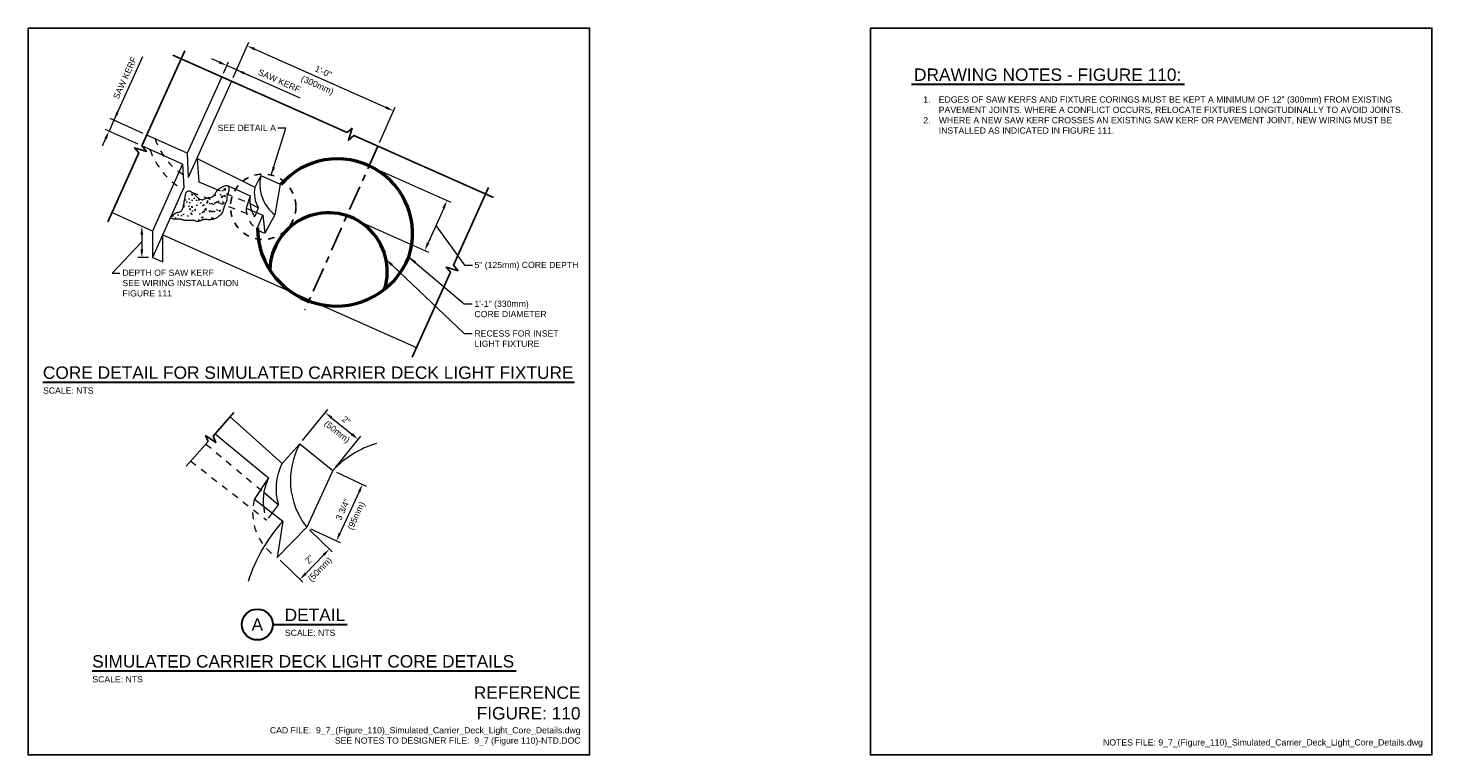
# Model space of a CAD drawing. Header units: inches. Extents: x 0 to 21.3, y 0 to 11.
import ezdxf
from ezdxf.enums import TextEntityAlignment as Align

# ---------------------------------------------------------------- set-up
doc = ezdxf.new("R2010")
doc.units = ezdxf.units.IN
doc.header["$LTSCALE"] = 0.5
doc.header["$MEASUREMENT"] = 0
doc.header["$PDSIZE"] = 2
doc.linetypes.add('CENTER2', pattern=[1.125, 0.75, -0.125, 0.125, -0.125])
doc.linetypes.add('HIDDEN2', pattern=[0.1875, 0.125, -0.0625])
doc.layers.get('0').update_dxf_attribs({"linetype": 'CONTINUOUS', "lineweight": 35})
doc.layers.get('DEFPOINTS').update_dxf_attribs({"linetype": 'CONTINUOUS', "lineweight": 35})
for name, color, linetype, lineweight in [('C-PVMT-CONC', 8, 'CONTINUOUS', 18), ('E-AFLD-LITE-RUNW', 203, 'CONTINUOUS', 50), ('G-ANNO-PATT', 8, 'CONTINUOUS', 18), ('G-ANNO-RDME', 5, 'CONTINUOUS', 18)]:
    doc.layers.add(name, color=color, linetype=linetype, lineweight=lineweight)
for name, color, linetype in [('E-DETL-GRPH', 7, 'CONTINUOUS'), ('G-ANNO-DIMS', 7, 'CONTINUOUS'), ('G-ANNO-SYMB', 6, 'CONTINUOUS'), ('G-ANNO-TEXT', 7, 'CONTINUOUS'), ('G-ANNO-TEXT @ 1', 7, 'CONTINUOUS'), ('G-ANNO-TTLB', 7, 'CONTINUOUS')]:
    doc.layers.add(name, color=color, linetype=linetype)
doc.styles.add('00-E-TITLE-1_1', font='arial.ttf', dxfattribs={"height": 0.1875})
doc.styles.add('01-E-BLDG-1_1', font='arial.ttf', dxfattribs={"height": 0.09375})
doc.styles.add('ARIAL', font='arial.ttf')
doc.dimstyles.new('01-E-BLDG-1_1', dxfattribs={"dimtxt": 0.09375, "dimasz": 0.125, "dimexe": 0.0625, "dimexo": 0.0625, "dimgap": 0.0625, "dimtad": 1, "dimdec": 4, "dimzin": 3, "dimdsep": 46, "dimlunit": 4, "dimtxsty": '01-E-BLDG-1_1', "dimcen": 0.0625, "dimclrd": 1, "dimclre": 1, "dimclrt": 256, "dimazin": 0, "dimtfac": 1, "dimtdec": 4, "dimtmove": 1, "dimatfit": 3, "dimfxl": 1, "dimfrac": 2, "dimtolj": 1, "dimtzin": 3, "dimlwd": 0, "dimlwe": 0, "dimarcsym": 0})

# ---------------------------------------------------------------- blocks, each defined once
blk = doc.blocks.new('*U4')
at = {"color": 0, "linetype": 'Continuous', "lineweight": 30}
blk.add_line((0.234, 0), (1.361, 0), dxfattribs=at)
blk.add_circle((0, 0), 0.234, dxfattribs=at)
at = {"color": 0, "style": 'ARIAL', "flags": 4}
blk.add_attdef('TITLE', text='', height=0.188, dxfattribs=at).set_placement((0.413, -0.004), align=Align.BOTTOM_LEFT)
blk.add_attdef('ID', text='', height=0.188, dxfattribs=at).set_placement((0, 0), align=Align.MIDDLE_CENTER)
blk.add_attdef('SCALE', text='', height=0.0703, dxfattribs=at).set_placement((0.417, -0.079), align=Align.TOP_LEFT)
blk = doc.blocks.new('BREAK')
at = {"color": 0, "linetype": 'Continuous', "flags": 128}
blk.add_lwpolyline([(0, 0), (0.046625, 0.097375), (0.069125, -0.090125), (0.112375, 0)], dxfattribs=at)
blk = doc.blocks.new('*D5')
at = {"layer": 'DEFPOINTS', "color": 0, "transparency": 16777216}
for p in [(4.114, 4.708), (4.997, 4.776), (4.613, 4.303)]:
    blk.add_point(p, dxfattribs=at)
at = {"layer": 'G-ANNO-DIMS', "color": 1, "lineweight": 0, "transparency": 16777216}
for p, q in [((4.153, 4.756), (4.537, 5.229)), ((4.595, 5.102), (4.899, 4.855)), ((4.652, 4.352), (5.036, 4.825))]:
    blk.add_line(p, q, dxfattribs=at)
at = {"layer": 'G-ANNO-DIMS', "color": 1, "transparency": 16777216}
for points in [[(4.608, 5.118), (4.582, 5.086), (4.498, 5.181)], [(4.913, 4.871), (4.886, 4.839), (4.997, 4.776)]]:
    blk.add_solid(points, dxfattribs=at)
at = {"layer": 'G-ANNO-DIMS', "transparency": 16777216, "char_height": 0.0938, "attachment_point": 5, "rotation": 320.9505, "style": '01-E-BLDG-1_1'}
for s, insert in [('\\A1;2"', (4.816, 5.063)), ('\\A1;(50mm)', (4.669, 4.882))]:
    blk.add_mtext(s, dxfattribs=dict(at, insert=insert))
blk = doc.blocks.new('*D6')
at = {"layer": 'DEFPOINTS', "color": 0, "transparency": 16777216}
for p in [(4.613, 4.303), (4.217, 3.447), (4.667, 3.239)]:
    blk.add_point(p, dxfattribs=at)
at = {"layer": 'G-ANNO-DIMS', "color": 1, "lineweight": 0, "transparency": 16777216}
for p, q in [((4.669, 4.277), (5.119, 4.069)), ((5.01, 3.982), (4.719, 3.353)), ((4.274, 3.421), (4.724, 3.213))]:
    blk.add_line(p, q, dxfattribs=at)
at = {"layer": 'G-ANNO-DIMS', "color": 1, "transparency": 16777216}
for points in [[(4.991, 3.99), (5.029, 3.973), (5.063, 4.095)], [(4.7, 3.361), (4.738, 3.344), (4.667, 3.239)]]:
    blk.add_solid(points, dxfattribs=at)
at = {"layer": 'G-ANNO-DIMS', "transparency": 16777216, "char_height": 0.0938, "attachment_point": 5, "rotation": 65.1871, "style": '01-E-BLDG-1_1'}
for s, insert in [('\\A1;3 3/4"', (4.764, 3.714)), ('\\A1;(95mm)', (4.977, 3.615))]:
    blk.add_mtext(s, dxfattribs=dict(at, insert=insert))
blk = doc.blocks.new('*D7')
at = {"layer": 'DEFPOINTS', "color": 0, "transparency": 16777216}
for p in [(4.217, 3.447), (3.772, 2.988), (4.115, 2.656)]:
    blk.add_point(p, dxfattribs=at)
at = {"layer": 'G-ANNO-DIMS', "color": 1, "lineweight": 0, "transparency": 16777216}
for p, q in [((4.262, 3.404), (4.604, 3.072)), ((4.472, 3.025), (4.202, 2.746)), ((3.817, 2.945), (4.16, 2.613))]:
    blk.add_line(p, q, dxfattribs=at)
at = {"layer": 'G-ANNO-DIMS', "color": 1, "transparency": 16777216}
for points in [[(4.458, 3.04), (4.487, 3.011), (4.559, 3.115)], [(4.187, 2.761), (4.217, 2.732), (4.115, 2.656)]]:
    blk.add_solid(points, dxfattribs=at)
at = {"layer": 'G-ANNO-DIMS', "transparency": 16777216, "char_height": 0.0938, "attachment_point": 5, "rotation": 45.8977, "style": '01-E-BLDG-1_1'}
for s, insert in [('\\A1;2"', (4.258, 2.962)), ('\\A1;(50mm)', (4.426, 2.799))]:
    blk.add_mtext(s, dxfattribs=dict(at, insert=insert))
blk = doc.blocks.new('*D8')
at = {"layer": 'DEFPOINTS', "color": 0, "transparency": 16777216}
for p in [(3.079, 10.197), (5.532, 9.747), (5.294, 9.212)]:
    blk.add_point(p, dxfattribs=at)
at = {"layer": 'G-ANNO-DIMS', "color": 1, "lineweight": 0, "transparency": 16777216}
for p, q in [((3.104, 10.254), (3.342, 10.788)), ((3.431, 10.681), (5.418, 9.798)), ((5.32, 9.269), (5.557, 9.804))]:
    blk.add_line(p, q, dxfattribs=at)
at = {"layer": 'G-ANNO-DIMS', "color": 1, "transparency": 16777216}
for points in [[(3.439, 10.7), (3.422, 10.662), (3.317, 10.731)], [(5.426, 9.817), (5.409, 9.779), (5.532, 9.747)]]:
    blk.add_solid(points, dxfattribs=at)
at = {"layer": 'G-ANNO-DIMS', "transparency": 16777216, "attachment_point": 5, "rotation": 336.038, "style": '01-E-BLDG-1_1'}
for s, insert, char_height in [('\\A1;1\'-0"', (4.469, 10.34), 0.0938), ('\\A1;(300mm)', (4.374, 10.126), 0.09375)]:
    blk.add_mtext(s, dxfattribs=dict(at, insert=insert, char_height=char_height))
blk = doc.blocks.new('*D9')
at = {"layer": 'DEFPOINTS', "color": 0, "transparency": 16777216}
for p in [(1.562, 8.001), (1.722, 7.527), (1.885, 7.527)]:
    blk.add_point(p, dxfattribs=at)
at = {"layer": 'G-ANNO-DIMS', "color": 1, "lineweight": 0, "transparency": 16777216}
for p, q in [((1.722, 7.876), (1.722, 7.652)), ((1.822, 7.527), (1.659, 7.527))]:
    blk.add_line(p, q, dxfattribs=at)
at = {"layer": 'G-ANNO-DIMS', "color": 1, "transparency": 16777216}
for points in [[(1.701, 7.876), (1.743, 7.876), (1.722, 8.001)], [(1.701, 7.652), (1.743, 7.652), (1.722, 7.527)]]:
    blk.add_solid(points, dxfattribs=at)
blk = doc.blocks.new('*D10')
at = {"layer": 'DEFPOINTS', "color": 0, "transparency": 16777216}
for p in [(5.162, 8.916), (4.825, 8.16), (6.004, 7.634)]:
    blk.add_point(p, dxfattribs=at)
at = {"layer": 'G-ANNO-DIMS', "color": 1, "lineweight": 0, "transparency": 16777216}
for p, q in [((5.22, 8.891), (6.399, 8.365)), ((4.882, 8.135), (6.061, 7.609)), ((6.291, 8.276), (6.055, 7.748))]:
    blk.add_line(p, q, dxfattribs=at)
at = {"layer": 'G-ANNO-DIMS', "color": 1, "transparency": 16777216}
for points in [[(6.272, 8.285), (6.31, 8.268), (6.341, 8.39)], [(6.036, 7.757), (6.074, 7.74), (6.004, 7.634)]]:
    blk.add_solid(points, dxfattribs=at)
blk = doc.blocks.new('*D11')
at = {"layer": 'DEFPOINTS', "color": 0, "transparency": 16777216}
for p in [(1.225, 9.441), (1.797, 9.381), (1.722, 9.217)]:
    blk.add_point(p, dxfattribs=at)
at = {"layer": 'G-ANNO-DIMS', "color": 1, "lineweight": 0, "transparency": 16777216}
for p, q in [((1.732, 10.564), (1.299, 9.605)), ((1.351, 9.719), (1.402, 9.833)), ((1.299, 9.605), (1.225, 9.441)), ((1.299, 9.605), (1.225, 9.441)), ((1.74, 9.407), (1.242, 9.631)), ((1.665, 9.242), (1.168, 9.467)), ((1.174, 9.327), (1.122, 9.213))]:
    blk.add_line(p, q, dxfattribs=at)
at = {"layer": 'G-ANNO-DIMS', "color": 1, "transparency": 16777216}
for points in [[(1.332, 9.728), (1.37, 9.711), (1.299, 9.605)], [(1.155, 9.336), (1.193, 9.318), (1.225, 9.441)]]:
    blk.add_solid(points, dxfattribs=at)
at = {"layer": 'G-ANNO-DIMS', "transparency": 16777216, "insert": (1.467, 10.246), "char_height": 0.09375, "attachment_point": 5, "rotation": 65.7156, "style": '01-E-BLDG-1_1'}
blk.add_mtext('\\A1;SAW KERF', dxfattribs=at)
blk = doc.blocks.new('*D12')
at = {"layer": 'DEFPOINTS', "color": 0, "transparency": 16777216}
for p in [(3.007, 10.433), (2.931, 10.262), (3.079, 10.197)]:
    blk.add_point(p, dxfattribs=at)
at = {"layer": 'G-ANNO-DIMS', "color": 1, "lineweight": 0, "transparency": 16777216}
for p, q in [((2.893, 10.484), (2.779, 10.535)), ((2.957, 10.319), (3.033, 10.491)), ((3.155, 10.368), (3.007, 10.433)), ((3.155, 10.368), (3.007, 10.433)), ((3.104, 10.254), (3.18, 10.425)), ((4.121, 9.939), (3.155, 10.368)), ((3.269, 10.317), (3.384, 10.266))]:
    blk.add_line(p, q, dxfattribs=at)
at = {"layer": 'G-ANNO-DIMS', "color": 1, "transparency": 16777216}
for points in [[(2.902, 10.503), (2.885, 10.465), (3.007, 10.433)], [(3.278, 10.336), (3.261, 10.298), (3.155, 10.368)]]:
    blk.add_solid(points, dxfattribs=at)
at = {"layer": 'G-ANNO-DIMS', "transparency": 16777216, "insert": (3.802, 10.202), "char_height": 0.09375, "attachment_point": 5, "rotation": 336.038, "style": '01-E-BLDG-1_1'}
blk.add_mtext('\\A1;SAW KERF', dxfattribs=at)

msp = doc.modelspace()

# ---------------------------------------------------------------- hatches: boundary and pattern name
at = {"layer": 'G-ANNO-PATT'}
h = msp.add_hatch(dxfattribs=at)
h.set_pattern_fill('AR-CONC', color=256, scale=0.03125, style=0)
h.set_pattern_definition([(50, (-19.39985, -10.4224), (0.2241438, -0.01961), [0.0234375, -0.2578125]), (355, (-19.39985, -10.4224), (-0.0433598, 0.23506), [0.01875, -0.20625]), (100.4514, (-19.38117, -10.42404), (0.1807842, 0.2154499), [0.0199188, -0.2191069]), (46.1842, (-19.39985, -10.3599), (0.3335128, -0.0517247), [0.0351562, -0.3867187]), (96.6356, (-19.37206, -10.3642), (0.292082, 0.304412), [0.0298782, -0.3286603]), (351.1842, (-19.39985, -10.3599), (0.292082, 0.304412), [0.028125, -0.309375]), (21, (-19.3686, -10.37553), (0.1865335, -0.1258184), [0.0234375, -0.2578125]), (326, (-19.3686, -10.37553), (0.076036, 0.2266094), [0.01875, -0.20625]), (71.4514, (-19.35306, -10.38601), (0.2625696, 0.1007908), [0.0199188, -0.2191069]), (37.5, (-19.39985, -10.4224), (0.00379995, 0.10402933), [0, -0.20375, 0, -0.209375, 0, -0.20703125]), (7.5, (-19.39985, -10.4224), (0.08220923, 0.12325366), [0, -0.119375, 0, -0.1990625, 0, -0.07890625]), (327.5, (-19.46954, -10.4224), (0.1668195, -0.0070484), [0, -0.078125, 0, -0.24375, 0, -0.3234375]), (317.5, (-19.50079, -10.4224), (0.1822457, 0.0312828), [0, -0.1015625, 0, -0.161875, 0, -0.2296875])])
h.paths.add_polyline_path([(2.15898, 8.12569), (2.22635, 8.20265), (2.30093, 8.20987), (2.34183, 8.25316), (2.37326, 8.41782), (2.40569, 8.52572), (2.53032, 8.46874), (2.63327, 8.40065), (2.69549, 8.42631), (2.80616, 8.43353), (2.87112, 8.5634), (3.04193, 8.60669), (3.04193, 8.52011), (3.00585, 8.43834), (3.00825, 8.37581), (2.97216, 8.31328), (2.93848, 8.17379), (2.79654, 8.08721), (2.657, 8.10164), (2.56798, 8.05835), (2.49821, 8.08962), (2.38273, 8.07759), (2.2913, 8.10886), (2.19507, 8.09924)])

# ---------------------------------------------------------------- linework, layer by layer
at = {"layer": 'C-PVMT-CONC'}
for p, q in [((2.93128, 10.26219), (2.40898, 9.1046)), ((3.079, 10.19653), (2.42237, 8.74026)), ((2.40898, 9.1046), (1.79664, 9.38104)), ((2.33562, 8.93892), (1.72247, 9.21665)), ((2.33562, 8.93892), (1.88465, 7.92659)), ((2.33562, 8.93892), (2.3578, 8.58649)), ((2.40898, 9.1046), (2.42237, 8.74026)), ((2.55915, 9.02616), (2.5838, 8.67192)), ((2.55915, 9.02616), (3.43417, 8.59119)), ((3.52452, 8.76965), (3.43199, 8.58944)), ((3.52452, 8.76965), (3.81783, 8.63876)), ((2.3578, 8.58649), (1.88465, 7.52739)), ((2.5838, 8.67192), (2.8137, 8.57532)), ((3.01641, 8.61682), (3.36275, 8.45992)), ((3.81783, 8.63876), (3.73748, 8.17417)), ((3.36138, 8.45937), (3.29971, 8.27473)), ((3.35591, 8.34571), (3.48701, 8.28165)), ((1.88465, 7.92659), (1.2679, 8.20916)), ((3.30193, 8.27551), (3.55156, 8.17044)), ((3.48487, 8.28193), (3.45758, 8.211)), ((3.47073, 7.97523), (3.55156, 8.17044)), ((3.55156, 8.17044), (3.58206, 7.89496)), ((3.73748, 8.17417), (3.58206, 7.89496)), ((1.88465, 7.92659), (1.88465, 7.52739)), ((2.04178, 7.46456), (2.04178, 7.87003)), ((2.04178, 7.87003), (5.87758, 6.16528)), ((1.88465, 7.52739), (2.04178, 7.46456)), ((3.06022, 5.11902), (3.84696, 4.4097)), ((2.82947, 4.85903), (3.64105, 4.19306)), ((4.11389, 4.70768), (3.84184, 4.40745)), ((4.11389, 4.70768), (4.61277, 4.30298)), ((4.61277, 4.30298), (4.21704, 3.44706)), ((3.63812, 4.19271), (3.4234, 3.86795)), ((3.42809, 3.86831), (3.85595, 3.5361)), ((3.56871, 3.97597), (3.78882, 3.78435)), ((3.78482, 3.78601), (3.6954, 3.66309)), ((3.85595, 3.5361), (3.77227, 2.98814)), ((4.21704, 3.44706), (3.77227, 2.98814))]:
    msp.add_line(p, q, dxfattribs=at)
at = {"layer": 'C-PVMT-CONC', "linetype": 'HIDDEN2'}
for p, q in [((2.47555, 8.51814), (3.43097, 8.14771)), ((2.8137, 8.57532), (3.33862, 8.35264)), ((3.45758, 8.211), (3.43377, 8.1487)), ((2.69276, 4.70498), (3.5389, 3.99831)), ((2.46255, 4.44558), (3.61122, 3.55461)), ((3.6954, 3.66309), (3.61715, 3.55508))]:
    msp.add_line(p, q, dxfattribs=at)
for centre, radius, start, end in [((2.9592, 9.57168), 1.18903, 200.149986, 237.84053), ((2.88358, 9.6401), 1.01115, 198.22101, 242.862954), ((3.70312, 8.27982), 0.40345, 180.722035, 252.538099), ((3.77956, 8.38921), 0.42409, 200.212204, 214.412664), ((4.20537, 3.66895), 0.80689, 165.722035, 237.538099), ((4.40966, 3.84071), 0.84818, 185.212204, 199.412664)]:
    msp.add_arc(centre, radius, start, end, dxfattribs=at)
at = {"layer": 'C-PVMT-CONC'}
for centre, radius, start, end in [((4.07811, 8.6318), 0.57049, 166.017397, 233.338204), ((3.85148, 8.50562), 0.42779, 168.700176, 211.571786), ((3.73934, 8.38356), 0.38471, 168.660092, 201.767993), ((5.11199, 4.15482), 1.14099, 151.017397, 218.338204), ((5.69174, 3.30406), 1.47038, 106.477285, 137.206237), ((4.60886, 4.02837), 0.85557, 153.700176, 196.571786), ((4.32904, 3.85061), 0.76941, 153.660092, 186.767993), ((5.68742, 1.87186), 2.47467, 137.738801, 162.237679)]:
    msp.add_arc(centre, radius, start, end, dxfattribs=at)
at = {"layer": 'E-AFLD-LITE-RUNW'}
for centre, radius, start, end in [((4.68424, 7.88701), 1.13513, 341.949278, 139.062572), ((4.5471, 7.31449), 0.89002, 342.587379, 178.100237), ((4.66106, 7.98429), 1.19037, 180.435869, 337.839512)]:
    msp.add_arc(centre, radius, start, end, dxfattribs=at)
at = {"layer": 'E-DETL-GRPH', "linetype": 'HIDDEN2'}
msp.add_circle((3.55867, 8.29571), 0.49485, dxfattribs=at)
at = {"layer": 'G-ANNO-DIMS', "linetype": 'CENTER2'}
msp.add_line((5.29432, 9.21197), (4.18927, 6.73492), dxfattribs=at)
at = {"layer": 'G-ANNO-PATT', "flags": 128}
msp.add_lwpolyline([(2.16348, 8.14277), (2.17873, 8.15805), (2.19318, 8.17141), (2.20685, 8.18285), (2.21972, 8.19238), (2.23181, 8.19999), (2.2431, 8.20568), (2.25361, 8.20946), (2.26333, 8.21132), (2.27239, 8.2125), (2.28092, 8.21425), (2.28893, 8.21656), (2.29641, 8.21943), (2.30336, 8.22287), (2.30979, 8.22687), (2.31569, 8.23144), (2.32107, 8.23657), (2.32602, 8.24238), (2.33064, 8.249), (2.33494, 8.25642), (2.33891, 8.26465), (2.34256, 8.27368), (2.34589, 8.28351), (2.34888, 8.29415), (2.35156, 8.30559), (2.35425, 8.31858), (2.35732, 8.33386), (2.36075, 8.35142), (2.36455, 8.37127), (2.36872, 8.3934), (2.37326, 8.41782), (2.37816, 8.44453), (2.38344, 8.47353), (2.39022, 8.5001), (2.39965, 8.51956), (2.41173, 8.53189), (2.42645, 8.53709), (2.44382, 8.53518), (2.46383, 8.52614), (2.48649, 8.50997), (2.51179, 8.48669), (2.53736, 8.46192), (2.5608, 8.44133), (2.58211, 8.4249), (2.60129, 8.41265), (2.61834, 8.40457), (2.63327, 8.40065), (2.64607, 8.40091), (2.65674, 8.40533), (2.66662, 8.41149), (2.67702, 8.41695), (2.68795, 8.42171), (2.6994, 8.42576), (2.71139, 8.42912), (2.7239, 8.43177), (2.73694, 8.43373), (2.75051, 8.43498), (2.76399, 8.43684), (2.77675, 8.44061), (2.7888, 8.44631), (2.80014, 8.45392), (2.81075, 8.46344), (2.82066, 8.47489), (2.82985, 8.48824), (2.83833, 8.50352), (2.8472, 8.5193), (2.85759, 8.53416), (2.86949, 8.54811), (2.8829, 8.56115), (2.89783, 8.57328), (2.91426, 8.58449), (2.93221, 8.59479), (2.95167, 8.60418), (2.97069, 8.61166), (2.98733, 8.61622), (3.00159, 8.61788), (3.01345, 8.61663), (3.02294, 8.61247), (3.03004, 8.6054), (3.03475, 8.59542), (3.03708, 8.58254), (3.03786, 8.56845), (3.03794, 8.55488), (3.03731, 8.54183), (3.03598, 8.52929), (3.03394, 8.51726), (3.03119, 8.50575), (3.02774, 8.49476), (3.02358, 8.48428), (3.01937, 8.47421), (3.01576, 8.46444), (3.01275, 8.45497), (3.01035, 8.4458), (3.00854, 8.43693), (3.00734, 8.42836), (3.00674, 8.4201), (3.00674, 8.41213), (3.00674, 8.40431), (3.00614, 8.3965), (3.00493, 8.38868), (3.00313, 8.38087), (3.00072, 8.37305), (2.99772, 8.36523), (2.99411, 8.35742), (2.9899, 8.3496), (2.98541, 8.34118), (2.98095, 8.33156), (2.97653, 8.32074), (2.97215, 8.30872), (2.96781, 8.29549), (2.96351, 8.28106), (2.95924, 8.26543), (2.95501, 8.24859), (2.94996, 8.23157), (2.94321, 8.21537), (2.93477, 8.2), (2.92464, 8.18546), (2.91282, 8.17175), (2.8993, 8.15886), (2.8841, 8.14679), (2.8672, 8.13556), (2.84947, 8.12553), (2.83179, 8.11707), (2.81414, 8.11019), (2.79653, 8.1049), (2.77895, 8.10117), (2.76142, 8.09903), (2.74392, 8.09847), (2.72646, 8.09948), (2.70941, 8.10084), (2.69315, 8.10129), (2.67768, 8.10084), (2.663, 8.09948), (2.64911, 8.09723), (2.63601, 8.09407), (2.6237, 8.09001), (2.61218, 8.08505), (2.6012, 8.08023), (2.59052, 8.07656), (2.58015, 8.07406), (2.57007, 8.07273), (2.5603, 8.07256), (2.55083, 8.07356), (2.54166, 8.07572), (2.53278, 8.07904), (2.52371, 8.08261), (2.51391, 8.0855), (2.50341, 8.08772), (2.49218, 8.08926), (2.48025, 8.09013), (2.4676, 8.09031), (2.45424, 8.08983), (2.44016, 8.08866), (2.42591, 8.0875), (2.41204, 8.08701), (2.39854, 8.0872), (2.38542, 8.08806), (2.37268, 8.0896), (2.36031, 8.09182), (2.34832, 8.09471), (2.33671, 8.09828), (2.32524, 8.10187), (2.3137, 8.10482), (2.30208, 8.10713), (2.29039, 8.1088), (2.27863, 8.10984), (2.26679, 8.11023), (2.25487, 8.10999), (2.24288, 8.1091), (2.23104, 8.10839), (2.21957, 8.10865), (2.20848, 8.10989), (2.19777, 8.11211), (2.18743, 8.1153), (2.17747, 8.11948), (2.16788, 8.12462), (2.15867, 8.13075)], dxfattribs=at)
at = {"layer": 'G-ANNO-SYMB'}
for p, q in [((1.72214, 9.21593), (2.37244, 10.65722)), ((2.19319, 10.59021), (4.82937, 9.41861)), ((4.93206, 9.37297), (7.04464, 8.43407)), ((1.20482, 8.06936), (1.67592, 9.1135)), ((6.43923, 7.41011), (6.97028, 8.58711)), ((5.8119, 6.01972), (6.39302, 7.30768)), ((2.7998, 4.82559), (3.11532, 5.18111)), ((2.39362, 4.36792), (2.7252, 4.74154))]:
    msp.add_line(p, q, dxfattribs=at)
at = {"layer": 'G-ANNO-TEXT', "linetype": 'Continuous', "lineweight": 30}
for p, q in [((13.3713, 10.14903), (17.50609, 10.14903)), ((0.22373, 5.64), (8.27193, 5.64)), ((0.96978, 1.27058), (7.38814, 1.27058))]:
    msp.add_line(p, q, dxfattribs=at)
at = {"layer": 'G-ANNO-TTLB'}
for points in [[(0, 11), (8.5, 11), (8.5, 0), (0, 0)], [(12.75, 11), (21.25, 11), (21.25, 0), (12.75, 0)]]:
    msp.add_lwpolyline(points, close=True, dxfattribs=at)

# ---------------------------------------------------------------- block references
at = {"layer": 'G-ANNO-SYMB'}
for p, rotation in [((4.93206, 9.37297), 156.0380190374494), ((1.72214, 9.21593), 245.7156068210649), ((6.43923, 7.41011), 245.7156068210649), ((2.7998, 4.82559), 228.411345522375)]:
    msp.add_blockref('BREAK', p, dxfattribs=dict(at, rotation=rotation))
at = {"layer": 'G-ANNO-TEXT @ 1'}
ref = msp.add_blockref('*U4', (3.47013, 1.97329), dxfattribs=at)
ref.add_attrib('SCALE', 'SCALE: NTS', dxfattribs={"layer": '0', "color": 0, "height": 0.09375, "style": '01-E-BLDG-1_1'}).set_placement((3.8868, 1.89431), align=Align.TOP_LEFT)
ref.add_attrib('TITLE', 'DETAIL', dxfattribs={"layer": '0', "color": 0, "height": 0.1875, "style": '00-E-TITLE-1_1'}).set_placement((3.88352, 1.96896), align=Align.BOTTOM_LEFT)
ref.add_attrib('ID', 'A', dxfattribs={"layer": '0', "color": 0, "height": 0.1875, "style": '00-E-TITLE-1_1'}).set_placement((3.47013, 1.97329), align=Align.MIDDLE_CENTER)

# ---------------------------------------------------------------- texts
at = {"layer": 'G-ANNO-RDME', "attachment_point": 9, "rotation": 0}
for s, insert, char_height, width, style in [('REFERENCE FIGURE: 110', (8.36242, 0.53359), 0.1875, 1.660137, '00-E-TITLE-1_1'), ('CAD FILE:  9_7_(Figure_110)_Simulated_Carrier_Deck_Light_Core_Details.dwg\\PSEE NOTES TO DESIGNER FILE:  9_7 (Figure 110)-NTD.DOC', (8.36242, 0.14226), 0.09375, 4.9882979, '01-E-BLDG-1_1')]:
    msp.add_mtext(s, dxfattribs=dict(at, insert=insert, char_height=char_height, width=width, style=style))
at = {"layer": 'G-ANNO-RDME', "insert": (21.11242, 0.11416), "char_height": 0.09375, "width": 7.0264495, "attachment_point": 9, "style": '01-E-BLDG-1_1'}
msp.add_mtext('NOTES FILE: 9_7_(Figure_110)_Simulated_Carrier_Deck_Light_Core_Details.dwg', dxfattribs=at)
at = {"layer": 'G-ANNO-TEXT', "style": '00-E-TITLE-1_1'}
for s, p in [('DRAWING NOTES - FIGURE 110:', (13.41045, 10.1447)), ('CORE DETAIL FOR SIMULATED CARRIER DECK LIGHT FIXTURE', (0.22373, 5.63567)), ('SIMULATED CARRIER DECK LIGHT CORE DETAILS', (0.96978, 1.26625))]:
    msp.add_text(s, height=0.1875, dxfattribs=at).set_placement(p, align=Align.BOTTOM_LEFT)
at = {"layer": 'G-ANNO-TEXT', "style": '01-E-BLDG-1_1'}
for s, p in [('SEE DETAIL A', (2.87107, 9.48932)), ('5" (125mm) CORE DEPTH', (6.75735, 7.41548))]:
    msp.add_text(s, height=0.09375, rotation=0, dxfattribs=at).set_placement(p, align=Align.MIDDLE_LEFT)
for p in [(0.227, 5.56102), (0.97306, 1.1916)]:
    msp.add_text('SCALE: NTS', height=0.09375, dxfattribs=at).set_placement(p, align=Align.TOP_LEFT)
at = {"layer": 'G-ANNO-TEXT', "insert": (13.41045, 9.96565), "char_height": 0.09375, "width": 7.4237884, "attachment_point": 1, "style": '01-E-BLDG-1_1'}
msp.add_mtext('\\pi-0.23438,l0.375;1.^IEDGES OF SAW KERFS AND FIXTURE CORINGS MUST BE KEPT A MINIMUM OF 12" (300mm) FROM EXISTING PAVEMENT JOINTS. WHERE A CONFLICT OCCURS, RELOCATE FIXTURES LONGITUDINALLY TO AVOID JOINTS.\\P2.^IWHERE A NEW SAW KERF CROSSES AN EXISTING SAW KERF OR PAVEMENT JOINT, NEW WIRING MUST BE INSTALLED AS INDICATED IN FIGURE 111.', dxfattribs=at)
at = {"layer": 'G-ANNO-TEXT', "char_height": 0.09375, "attachment_point": 1, "rotation": 0, "style": '01-E-BLDG-1_1'}
for s, insert, width in [('DEPTH OF SAW KERF\\PSEE WIRING INSTALLATION\\PFIGURE 111', (1.42831, 7.34458), 1.7801089), ('1\'-1" (330mm)\\PCORE DIAMETER', (6.75735, 6.87504), 1.2735775), ('RECESS FOR INSET LIGHT FIXTURE', (6.75735, 6.42546), 1.2735775)]:
    msp.add_mtext(s, dxfattribs=dict(at, insert=insert, width=width))

# ---------------------------------------------------------------- dimensions: what is measured, and where the dimension line sits
at = {"layer": 'G-ANNO-DIMS'}
for p1, p2, distance, text, picture, middle in [((3.079, 10.19653), (5.29432, 9.21197), 0.58526, '1\'-0"\\X(300mm)', '*D8', (4.42435, 10.23907)), ((4.11389, 4.70768), (4.61277, 4.30298), 0.60911, '2"\\X(50mm)', '*D5', (4.74707, 4.97837)), ((4.61277, 4.30298), (4.21704, 3.44706), 0.49559, '3 3/4"\\X(95mm)', '*D6', (4.86474, 3.66705)), ((4.21704, 3.44706), (3.77227, 2.98814), 0.47686, '2"\\X(50mm)', '*D7', (4.33709, 2.88574))]:
    dim = msp.add_aligned_dim(p1=p1, p2=p2, distance=distance, text=text, dimstyle='01-E-BLDG-1_1', dxfattribs=at)
    dim.commit()
    dim.dimension.update_dxf_attribs({"geometry": picture, "text_midpoint": middle})
for base, p1, p2, angle, text, picture, middle in [((1.22524, 9.44099), (1.79664, 9.38104), (1.72247, 9.21665), 245.715607, 'SAW KERF', '*D11', (1.60533, 10.18353)), ((3.00739, 10.43345), (3.079, 10.19653), (2.93128, 10.26219), 156.038019, 'SAW KERF', '*D12', (3.75685, 10.10037)), ((6.00402, 7.63404), (5.16249, 8.91647), (4.82502, 8.16001), 245.957592, ' ', '*D10', (6.17276, 8.01227))]:
    dim = msp.add_linear_dim(base=base, p1=p1, p2=p2, angle=angle, text=text, dimstyle='01-E-BLDG-1_1', dxfattribs=at)
    dim.commit()
    dim.dimension.update_dxf_attribs({"geometry": picture, "text_midpoint": middle, "dimtype": 161})
dim = msp.add_linear_dim(base=(1.72181, 7.52739), p1=(1.56163, 8.00141), p2=(1.88465, 7.52739), angle=90, text=' ', dimstyle='01-E-BLDG-1_1', override={"dimse1": 1}, dxfattribs=at)
dim.commit()
dim.dimension.update_dxf_attribs({"geometry": '*D9', "text_midpoint": (1.72181, 7.7644)})

# ---------------------------------------------------------------- leaders
at = {"layer": 'G-ANNO-TEXT'}
for points in [[(3.68189, 8.77497), (3.90043, 9.4858), (3.78109, 9.4858)], [(5.41748, 7.50044), (6.60259, 6.3775), (6.72193, 6.3775)], [(5.7635, 7.53528), (6.60259, 6.82709), (6.72193, 6.82709)]]:
    msp.add_leader(points, dimstyle='01-E-BLDG-1_1', dxfattribs=at)
for points in [[(6.17276, 8.01227), (6.60855, 7.41194), (6.72789, 7.41194)], [(1.72181, 7.7644), (1.27188, 7.29058), (1.39122, 7.29058)]]:
    msp.add_leader(points, dimstyle='01-E-BLDG-1_1', override={"dimldrblk": 'None'}, dxfattribs=at)

doc.saveas('drawing.dxf')
